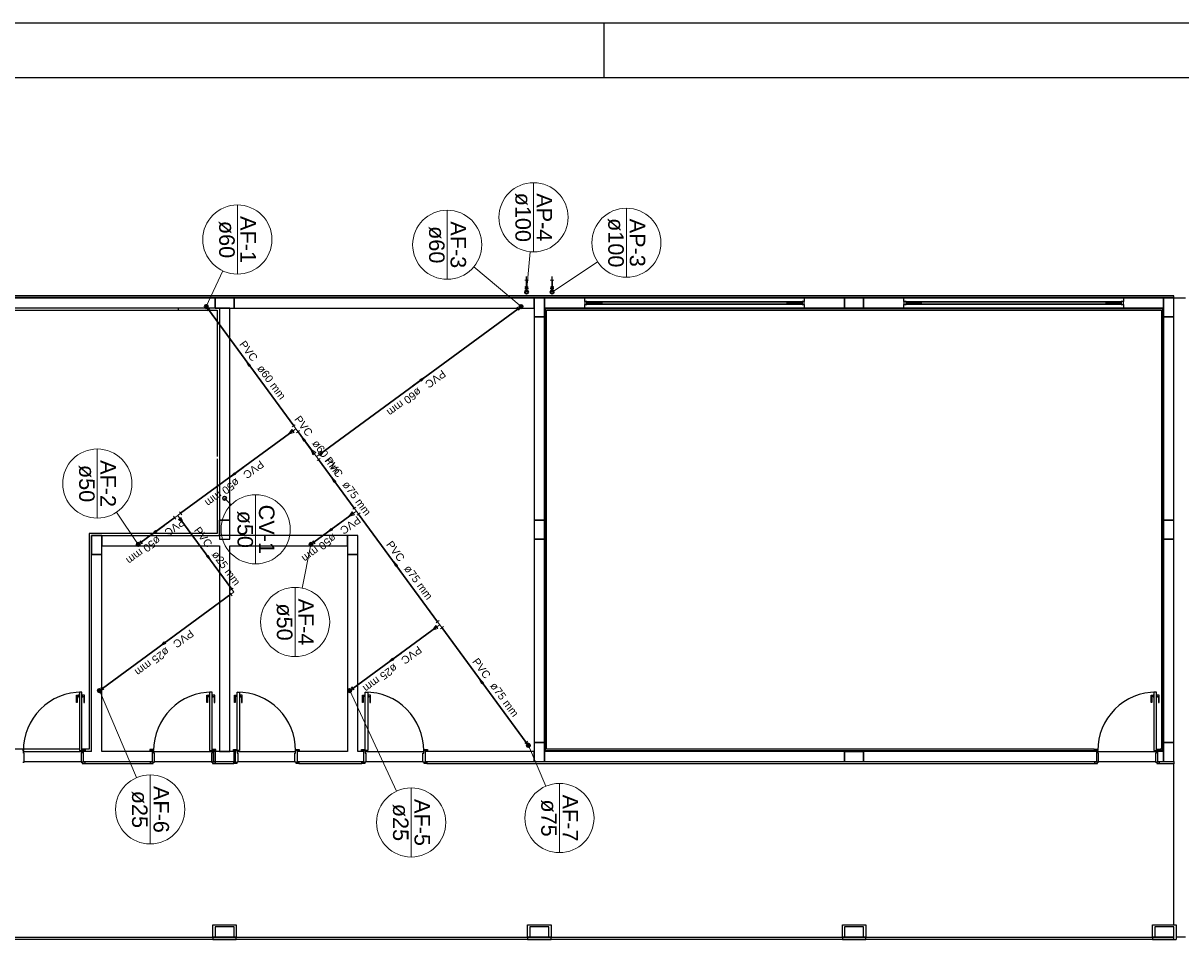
# Model space of a CAD drawing. Header units: millimetres. Extents: x 0 to 354, y 0 to 59.
# Tile 31 of 84: x 114 to 135, y 42 to 59. Entities that reach past the tile are written whole.
import ezdxf

# ---------------------------------------------------------------- set-up
doc = ezdxf.new("R2010")
doc.units = ezdxf.units.MM
for name, color, linetype, lineweight in [('AF-Colunas', 152, 'Continuous', 30), ('AF-Conexões', 152, 'Continuous', 20), ('AF-Indicação coluna', 2, 'Continuous', 20), ('AF-Sentido tubo', 152, 'Continuous', 20), ('AF-Textos coluna', 2, 'Continuous', 20), ('AF-Textos tubo', 1, 'Continuous', 20), ('AF-Tubos', 152, 'Continuous', 30), ('AP-Colunas', 196, 'Continuous', 30), ('AP-Conexões', 196, 'Continuous', 20), ('AP-Indicação coluna', 2, 'Continuous', 20), ('AP-Sentido tubo', 196, 'Continuous', 20), ('AP-Textos coluna', 2, 'Continuous', 20), ('AP-Tubos', 196, 'Continuous', 30), ('CV-Colunas', 32, 'Continuous', 30), ('CV-Indicação coluna', 2, 'Continuous', 20), ('CV-Textos coluna', 2, 'Continuous', 20)]:
    doc.layers.add(name, color=color, linetype=linetype, lineweight=lineweight)
doc.styles.add('Arial', font='arial.ttf')
doc.styles.get("Standard").update_dxf_attribs({"font": 'arial.ttf'})
doc.dimstyles.get("Standard").update_dxf_attribs({"dimtxt": 0.18, "dimasz": 0.18, "dimexe": 0.18, "dimexo": 0.0625, "dimgap": 0.09, "dimtad": 0, "dimtih": 1, "dimtoh": 1, "dimdec": 4, "dimzin": 0, "dimdsep": 46, "dimtxsty": 'Standard', "dimcen": 0.09, "dimadec": 0, "dimazin": 0, "dimtfac": 1, "dimtdec": 4, "dimtofl": 0, "dimtmove": 0, "dimatfit": 3, "dimfxl": 1, "dimtolj": 1, "dimtzin": 0, "dimarcsym": 0})

msp = doc.modelspace()

# ---------------------------------------------------------------- linework, layer by layer
at = {"color": 1}
for p, q in [((124.1, 58.4), (124.1, 59.4)), ((134.477, 54.4322), (95.9035, 54.4322)), ((134.477, 54.4062), (134.477, 54.4322)), ((95.9035, 54.4062), (134.477, 54.4062)), ((95.9035, 54.3922), (134.477, 54.3922)), ((117.01, 54.3922), (111.544, 54.3922)), ((112.337, 54.2122), (116.337, 54.2122)), ((116.337, 54.2122), (116.337, 54.1592)), ((117.277, 54.2062), (116.337, 54.2062)), ((117.357, 54.3922), (117.01, 54.3922)), ((117.01, 54.3922), (117.01, 54.2062)), ((117.01, 54.2062), (117.01, 54.3922)), ((117.01, 54.2062), (117.357, 54.2062)), ((117.09, 54.2062), (117.09, 50.3392)), ((117.277, 50.3392), (117.277, 54.2062)), ((117.357, 54.2062), (117.357, 54.3922)), ((122.824, 54.3922), (117.357, 54.3922)), ((117.357, 54.3922), (117.357, 54.2062)), ((117.357, 54.2062), (122.824, 54.2062)), ((123.01, 54.3922), (122.824, 54.3922)), ((122.824, 54.3922), (122.824, 54.0462)), ((122.824, 54.2062), (122.824, 54.3922)), ((123.01, 54.0462), (123.01, 54.3922)), ((123.01, 54.3922), (123.01, 54.2062)), ((123.01, 54.2062), (123.01, 46.1262)), ((123.744, 54.2062), (123.01, 54.2062)), ((123.744, 54.3262), (123.744, 54.3922)), ((123.784, 54.3262), (123.744, 54.3262)), ((123.744, 54.3262), (123.744, 54.2722)), ((123.744, 54.2062), (123.744, 54.2722)), ((123.744, 54.2722), (123.784, 54.2722)), ((133.557, 54.2062), (123.744, 54.2062)), ((123.784, 54.2722), (123.784, 54.3262)), ((123.784, 54.3262), (127.704, 54.3262)), ((124.037, 54.3062), (123.784, 54.3062)), ((123.784, 54.3062), (123.784, 54.2922)), ((123.784, 54.2922), (124.037, 54.2922)), ((127.704, 54.2722), (123.784, 54.2722)), ((124.064, 54.3192), (124.037, 54.3192)), ((124.037, 54.3192), (124.037, 54.2792)), ((124.037, 54.2922), (124.037, 54.3062)), ((124.037, 54.2792), (124.064, 54.2792)), ((124.064, 54.2792), (124.064, 54.3192)), ((124.064, 54.3192), (127.424, 54.3192)), ((127.424, 54.2792), (124.064, 54.2792)), ((127.45, 54.3192), (127.424, 54.3192)), ((127.424, 54.3192), (127.424, 54.2792)), ((127.424, 54.2792), (127.45, 54.2792)), ((127.45, 54.2792), (127.45, 54.3192)), ((127.704, 54.3062), (127.45, 54.3062)), ((127.45, 54.3062), (127.45, 54.2922)), ((127.45, 54.2922), (127.704, 54.2922)), ((127.744, 54.3262), (127.704, 54.3262)), ((127.704, 54.3262), (127.704, 54.2722)), ((127.704, 54.2922), (127.704, 54.3062)), ((127.704, 54.2722), (127.744, 54.2722)), ((128.477, 54.3922), (127.744, 54.3922)), ((127.744, 54.3922), (127.744, 54.3262)), ((127.744, 54.2722), (127.744, 54.3262)), ((127.744, 54.2722), (127.744, 54.2062)), ((127.744, 54.2062), (128.477, 54.2062)), ((128.824, 54.3922), (128.477, 54.3922)), ((128.477, 54.3922), (128.477, 54.2062)), ((128.477, 54.2062), (128.477, 54.3922)), ((128.477, 54.2062), (128.824, 54.2062)), ((128.824, 54.2062), (128.824, 54.3922)), ((129.557, 54.3922), (128.824, 54.3922)), ((128.824, 54.3922), (128.824, 54.2062)), ((128.824, 54.2062), (129.557, 54.2062)), ((129.557, 54.3262), (129.557, 54.3922)), ((129.597, 54.3262), (129.557, 54.3262)), ((129.557, 54.3262), (129.557, 54.2722)), ((129.557, 54.2062), (129.557, 54.2722)), ((129.557, 54.2722), (129.597, 54.2722)), ((129.597, 54.2722), (129.597, 54.3262)), ((129.597, 54.3262), (133.517, 54.3262)), ((129.85, 54.3062), (129.597, 54.3062)), ((129.597, 54.3062), (129.597, 54.2922)), ((129.597, 54.2922), (129.85, 54.2922)), ((133.517, 54.2722), (129.597, 54.2722)), ((129.877, 54.3192), (129.85, 54.3192)), ((129.85, 54.3192), (129.85, 54.2792)), ((129.85, 54.2922), (129.85, 54.3062)), ((129.85, 54.2792), (129.877, 54.2792)), ((129.877, 54.2792), (129.877, 54.3192)), ((129.877, 54.3192), (133.237, 54.3192)), ((133.237, 54.2792), (129.877, 54.2792)), ((133.264, 54.3192), (133.237, 54.3192)), ((133.237, 54.3192), (133.237, 54.2792)), ((133.237, 54.2792), (133.264, 54.2792)), ((133.264, 54.2792), (133.264, 54.3192)), ((133.517, 54.3062), (133.264, 54.3062)), ((133.264, 54.3062), (133.264, 54.2922)), ((133.264, 54.2922), (133.517, 54.2922)), ((133.557, 54.3262), (133.517, 54.3262)), ((133.517, 54.3262), (133.517, 54.2722)), ((133.517, 54.2922), (133.517, 54.3062)), ((133.517, 54.2722), (133.557, 54.2722)), ((134.29, 54.3922), (133.557, 54.3922)), ((133.557, 54.3922), (133.557, 54.3262)), ((133.557, 54.2722), (133.557, 54.3262)), ((133.557, 54.2722), (133.557, 54.2062)), ((134.29, 54.2062), (133.557, 54.2062)), ((134.477, 54.3922), (134.29, 54.3922)), ((134.29, 54.3922), (134.29, 54.0462)), ((134.29, 54.2062), (134.29, 54.3922)), ((134.29, 46.1262), (134.29, 54.2062)), ((134.477, 54.3922), (134.477, 54.4062)), ((134.477, 54.0462), (134.477, 54.3922)), ((134.477, 54.3922), (134.69, 54.3922)), ((116.337, 54.1592), (112.337, 54.1592)), ((116.337, 54.1662), (117.05, 54.1662)), ((117.05, 54.1662), (117.05, 51.4992)), ((122.824, 54.0462), (123.01, 54.0462)), ((122.824, 54.0462), (122.824, 50.3392)), ((123.01, 54.0462), (122.824, 54.0462)), ((123.01, 50.3392), (123.01, 54.0462)), ((123.024, 54.1922), (123.024, 46.1392)), ((134.277, 54.1922), (123.024, 54.1922)), ((123.05, 46.1662), (123.05, 54.1662)), ((123.05, 54.1662), (134.25, 54.1662)), ((134.25, 54.1662), (134.25, 46.1662)), ((134.277, 46.1392), (134.277, 54.1922)), ((134.29, 54.0462), (134.477, 54.0462)), ((134.29, 54.0462), (134.29, 50.3392)), ((134.477, 54.0462), (134.29, 54.0462)), ((134.477, 50.3392), (134.477, 54.0462)), ((117.05, 51.4592), (117.05, 50.0992)), ((117.277, 50.3392), (117.09, 50.3392)), ((117.09, 50.3392), (117.09, 49.9922)), ((117.09, 50.3392), (117.277, 50.3392)), ((117.09, 50.0592), (117.09, 50.3392)), ((117.277, 49.9922), (117.277, 50.3392)), ((123.01, 50.3392), (122.824, 50.3392)), ((122.824, 50.3392), (122.824, 49.9922)), ((122.824, 50.3392), (123.01, 50.3392)), ((123.01, 49.9922), (123.01, 50.3392)), ((134.477, 50.3392), (134.29, 50.3392)), ((134.29, 50.3392), (134.29, 49.9922)), ((134.29, 50.3392), (134.477, 50.3392)), ((134.477, 49.9922), (134.477, 50.3392)), ((117.05, 50.0992), (114.717, 50.0992)), ((114.717, 50.0992), (114.717, 46.1662)), ((114.944, 50.0592), (114.757, 50.0592)), ((114.757, 50.0592), (114.757, 49.7122)), ((114.757, 50.0592), (117.05, 50.0592)), ((114.757, 46.1662), (114.757, 50.0592)), ((114.944, 49.7122), (114.944, 50.0592)), ((114.944, 50.0592), (114.944, 49.8722)), ((117.05, 50.0592), (117.09, 50.0592)), ((119.424, 50.0592), (117.09, 50.0592)), ((117.09, 49.9922), (117.277, 49.9922)), ((119.61, 50.0592), (119.424, 50.0592)), ((119.424, 50.0592), (119.424, 49.7122)), ((119.424, 49.8722), (119.424, 50.0592)), ((119.61, 49.7122), (119.61, 50.0592)), ((122.824, 49.9922), (123.01, 49.9922)), ((122.824, 49.9922), (122.824, 46.2862)), ((123.01, 49.9922), (122.824, 49.9922)), ((123.01, 46.2862), (123.01, 49.9922)), ((134.29, 49.9922), (134.477, 49.9922)), ((134.29, 49.9922), (134.29, 46.2862)), ((134.477, 49.9922), (134.29, 49.9922)), ((134.477, 46.2862), (134.477, 49.9922)), ((114.944, 49.8722), (117.09, 49.8722)), ((117.09, 49.8722), (117.09, 46.1262)), ((117.277, 46.1262), (117.277, 49.8722)), ((117.277, 49.8722), (119.424, 49.8722)), ((114.757, 49.7122), (114.944, 49.7122)), ((114.944, 49.7122), (114.757, 49.7122)), ((114.944, 46.1262), (114.944, 49.7122)), ((119.424, 49.7122), (119.61, 49.7122)), ((119.424, 49.7122), (119.424, 46.1262)), ((119.61, 49.7122), (119.424, 49.7122)), ((119.61, 46.1262), (119.61, 49.7122)), ((114.488, 47.0182), (114.488, 47.1502)), ((114.488, 47.1502), (114.53, 47.1502)), ((114.53, 47.1232), (114.5, 47.1232)), ((114.5, 47.1232), (114.5, 47.0182)), ((114.537, 47.1652), (114.53, 47.1652)), ((114.53, 47.1652), (114.53, 47.1372)), ((114.53, 47.1372), (114.53, 47.1092)), ((114.53, 47.1092), (114.537, 47.1092)), ((114.584, 47.2062), (114.537, 47.2062)), ((114.537, 47.2062), (114.537, 46.1392)), ((114.584, 46.1392), (114.584, 47.2062)), ((114.584, 47.1652), (114.591, 47.1652)), ((114.591, 47.1092), (114.584, 47.1092)), ((114.591, 47.1652), (114.591, 47.1372)), ((114.633, 47.1502), (114.591, 47.1502)), ((114.591, 47.1372), (114.591, 47.1092)), ((114.591, 47.1232), (114.62, 47.1232)), ((114.62, 47.1232), (114.62, 47.0182)), ((114.633, 47.0182), (114.633, 47.1502)), ((116.861, 47.0182), (116.861, 47.1502)), ((116.861, 47.1502), (116.904, 47.1502)), ((116.904, 47.1232), (116.874, 47.1232)), ((116.874, 47.1232), (116.874, 47.0182)), ((116.91, 47.1652), (116.904, 47.1652)), ((116.904, 47.1652), (116.904, 47.1372)), ((116.904, 47.1372), (116.904, 47.1092)), ((116.904, 47.1092), (116.91, 47.1092)), ((116.957, 47.2062), (116.91, 47.2062)), ((116.91, 47.2062), (116.91, 46.1392)), ((116.957, 46.1392), (116.957, 47.2062)), ((116.957, 47.1652), (116.964, 47.1652)), ((116.964, 47.1092), (116.957, 47.1092)), ((116.964, 47.1652), (116.964, 47.1372)), ((117.006, 47.1502), (116.964, 47.1502)), ((116.964, 47.1372), (116.964, 47.1092)), ((116.964, 47.1232), (116.994, 47.1232)), ((116.994, 47.1232), (116.994, 47.0182)), ((117.006, 47.0182), (117.006, 47.1502)), ((117.361, 47.0182), (117.361, 47.1502)), ((117.361, 47.1502), (117.404, 47.1502)), ((117.404, 47.1232), (117.374, 47.1232)), ((117.374, 47.1232), (117.374, 47.0182)), ((117.41, 47.1652), (117.404, 47.1652)), ((117.404, 47.1652), (117.404, 47.1372)), ((117.404, 47.1372), (117.404, 47.1092)), ((117.404, 47.1092), (117.41, 47.1092)), ((117.41, 47.2062), (117.457, 47.2062)), ((117.41, 46.1392), (117.41, 47.2062)), ((117.457, 47.2062), (117.457, 46.1392)), ((117.457, 47.1652), (117.464, 47.1652)), ((117.464, 47.1092), (117.457, 47.1092)), ((117.464, 47.1652), (117.464, 47.1372)), ((117.506, 47.1502), (117.464, 47.1502)), ((117.464, 47.1372), (117.464, 47.1092)), ((117.464, 47.1232), (117.494, 47.1232)), ((117.494, 47.1232), (117.494, 47.0182)), ((117.506, 47.0182), (117.506, 47.1502)), ((119.695, 47.0182), (119.695, 47.1502)), ((119.695, 47.1502), (119.737, 47.1502)), ((119.737, 47.1232), (119.707, 47.1232)), ((119.707, 47.1232), (119.707, 47.0182)), ((119.744, 47.1652), (119.737, 47.1652)), ((119.737, 47.1652), (119.737, 47.1372)), ((119.737, 47.1372), (119.737, 47.1092)), ((119.737, 47.1092), (119.744, 47.1092)), ((119.744, 47.2062), (119.79, 47.2062)), ((119.744, 46.1392), (119.744, 47.2062)), ((119.79, 47.2062), (119.79, 46.1392)), ((119.79, 47.1652), (119.797, 47.1652)), ((119.797, 47.1092), (119.79, 47.1092)), ((119.797, 47.1652), (119.797, 47.1372)), ((119.84, 47.1502), (119.797, 47.1502)), ((119.797, 47.1372), (119.797, 47.1092)), ((119.797, 47.1232), (119.827, 47.1232)), ((119.827, 47.1232), (119.827, 47.0182)), ((119.84, 47.0182), (119.84, 47.1502)), ((134.061, 47.0182), (134.061, 47.1502)), ((134.061, 47.1502), (134.104, 47.1502)), ((134.104, 47.1232), (134.074, 47.1232)), ((134.074, 47.1232), (134.074, 47.0182)), ((134.11, 47.1652), (134.104, 47.1652)), ((134.104, 47.1652), (134.104, 47.1372)), ((134.104, 47.1372), (134.104, 47.1092)), ((134.104, 47.1092), (134.11, 47.1092)), ((134.157, 47.2062), (134.11, 47.2062)), ((134.11, 47.2062), (134.11, 46.1392)), ((134.157, 46.1392), (134.157, 47.2062)), ((134.157, 47.1652), (134.164, 47.1652)), ((134.164, 47.1092), (134.157, 47.1092)), ((134.164, 47.1652), (134.164, 47.1372)), ((134.206, 47.1502), (134.164, 47.1502)), ((134.164, 47.1372), (134.164, 47.1092)), ((134.164, 47.1232), (134.194, 47.1232)), ((134.194, 47.1232), (134.194, 47.0182)), ((134.206, 47.0182), (134.206, 47.1502)), ((114.5, 47.0182), (114.488, 47.0182)), ((114.62, 47.0182), (114.633, 47.0182)), ((116.874, 47.0182), (116.861, 47.0182)), ((116.994, 47.0182), (117.006, 47.0182)), ((117.374, 47.0182), (117.361, 47.0182)), ((117.494, 47.0182), (117.506, 47.0182)), ((119.707, 47.0182), (119.695, 47.0182)), ((119.827, 47.0182), (119.84, 47.0182)), ((134.074, 47.0182), (134.061, 47.0182)), ((134.194, 47.0182), (134.206, 47.0182)), ((123.01, 46.2862), (122.824, 46.2862)), ((122.824, 46.2862), (122.824, 45.9392)), ((122.824, 46.2862), (123.01, 46.2862)), ((123.01, 45.9392), (123.01, 46.2862)), ((134.477, 46.2862), (134.29, 46.2862)), ((134.29, 46.2862), (134.29, 45.9392)), ((134.29, 46.2862), (134.477, 46.2862)), ((134.477, 45.9392), (134.477, 46.2862)), ((114.537, 46.1662), (111.584, 46.1662)), ((113.517, 46.1392), (113.504, 46.1392)), ((113.517, 46.0922), (113.517, 46.1392)), ((113.517, 46.1262), (114.584, 46.1262)), ((113.53, 46.0922), (113.517, 46.0922)), ((113.53, 45.9262), (113.53, 46.0922)), ((114.537, 46.1392), (114.584, 46.1392)), ((114.584, 46.0922), (114.57, 46.0922)), ((114.57, 46.0922), (114.57, 45.9262)), ((114.717, 46.1662), (114.584, 46.1662)), ((114.597, 46.1392), (114.584, 46.1392)), ((114.584, 46.1392), (114.584, 46.0922)), ((114.597, 46.1592), (114.597, 46.1392)), ((114.65, 46.1592), (114.597, 46.1592)), ((114.597, 46.1392), (114.65, 46.1392)), ((114.61, 45.9262), (114.61, 46.1392)), ((114.757, 46.1262), (114.61, 46.1262)), ((114.65, 46.1392), (114.65, 46.1592)), ((114.757, 46.1262), (114.757, 46.1662)), ((115.864, 46.1262), (114.944, 46.1262)), ((115.877, 46.1592), (115.824, 46.1592)), ((115.824, 46.1592), (115.824, 46.1392)), ((115.824, 46.1392), (115.877, 46.1392)), ((115.864, 46.1392), (115.864, 45.9262)), ((115.877, 46.1392), (115.877, 46.1592)), ((115.89, 46.1392), (115.877, 46.1392)), ((115.89, 46.0922), (115.89, 46.1392)), ((115.89, 46.1262), (116.957, 46.1262)), ((115.904, 46.0922), (115.89, 46.0922)), ((115.904, 45.9262), (115.904, 46.0922)), ((116.91, 46.1392), (116.957, 46.1392)), ((116.957, 46.0922), (116.944, 46.0922)), ((116.944, 46.0922), (116.944, 45.9262)), ((116.97, 46.1392), (116.957, 46.1392)), ((116.957, 46.1392), (116.957, 46.0922)), ((116.97, 46.1592), (116.97, 46.1392)), ((117.024, 46.1592), (116.97, 46.1592)), ((116.97, 46.1392), (117.024, 46.1392)), ((116.984, 45.9262), (116.984, 46.1392)), ((117.01, 46.1262), (116.984, 46.1262)), ((117.357, 46.1262), (117.01, 46.1262)), ((117.01, 46.1262), (117.01, 45.9392)), ((117.01, 45.9392), (117.01, 46.1262)), ((117.024, 46.1392), (117.024, 46.1592)), ((117.09, 46.1262), (117.277, 46.1262)), ((117.344, 46.1592), (117.397, 46.1592)), ((117.344, 46.1392), (117.344, 46.1592)), ((117.397, 46.1392), (117.344, 46.1392)), ((117.357, 45.9392), (117.357, 46.1262)), ((117.384, 46.1262), (117.357, 46.1262)), ((117.357, 46.1262), (117.357, 45.9392)), ((117.384, 45.9262), (117.384, 46.1392)), ((117.397, 46.1592), (117.397, 46.1392)), ((117.397, 46.1392), (117.41, 46.1392)), ((117.457, 46.1392), (117.41, 46.1392)), ((117.41, 46.1392), (117.41, 46.0922)), ((117.41, 46.1262), (118.477, 46.1262)), ((117.41, 46.0922), (117.424, 46.0922)), ((117.424, 46.0922), (117.424, 45.9262)), ((118.464, 46.0922), (118.477, 46.0922)), ((118.464, 45.9262), (118.464, 46.0922)), ((118.477, 46.1392), (118.49, 46.1392)), ((118.477, 46.0922), (118.477, 46.1392)), ((118.49, 46.1392), (118.49, 46.1592)), ((118.49, 46.1592), (118.544, 46.1592)), ((118.544, 46.1392), (118.49, 46.1392)), ((118.504, 46.1392), (118.504, 45.9262)), ((119.424, 46.1262), (118.504, 46.1262)), ((118.544, 46.1592), (118.544, 46.1392)), ((119.717, 46.1262), (119.61, 46.1262)), ((119.677, 46.1592), (119.73, 46.1592)), ((119.677, 46.1392), (119.677, 46.1592)), ((119.73, 46.1392), (119.677, 46.1392)), ((119.717, 45.9262), (119.717, 46.1392)), ((119.73, 46.1592), (119.73, 46.1392)), ((119.73, 46.1392), (119.744, 46.1392)), ((119.79, 46.1392), (119.744, 46.1392)), ((119.744, 46.1392), (119.744, 46.0922)), ((119.744, 46.1262), (120.81, 46.1262)), ((119.744, 46.0922), (119.757, 46.0922)), ((119.757, 46.0922), (119.757, 45.9262)), ((120.797, 46.0922), (120.81, 46.0922)), ((120.797, 45.9262), (120.797, 46.0922)), ((120.81, 46.1392), (120.824, 46.1392)), ((120.81, 46.0922), (120.81, 46.1392)), ((120.824, 46.1392), (120.824, 46.1592)), ((120.824, 46.1592), (120.877, 46.1592)), ((120.877, 46.1392), (120.824, 46.1392)), ((120.837, 46.1392), (120.837, 45.9262)), ((122.824, 46.1262), (120.837, 46.1262)), ((120.877, 46.1592), (120.877, 46.1392)), ((122.824, 45.9392), (122.824, 46.1262)), ((123.01, 46.1262), (123.01, 45.9392)), ((128.477, 46.1262), (123.01, 46.1262)), ((123.024, 46.1392), (133.024, 46.1392)), ((133.024, 46.1662), (123.05, 46.1662)), ((128.824, 46.1262), (128.477, 46.1262)), ((128.477, 46.1262), (128.477, 45.9392)), ((128.477, 45.9392), (128.477, 46.1262)), ((128.477, 46.1262), (128.824, 46.1262)), ((128.824, 45.9392), (128.824, 46.1262)), ((133.064, 46.1262), (128.824, 46.1262)), ((128.824, 46.1262), (128.824, 45.9392)), ((133.024, 46.1592), (133.024, 46.1662)), ((133.077, 46.1592), (133.024, 46.1592)), ((133.024, 46.1592), (133.024, 46.1392)), ((133.024, 46.1262), (133.024, 46.1392)), ((133.024, 46.1392), (133.077, 46.1392)), ((133.064, 46.1392), (133.064, 45.9262)), ((133.077, 46.1392), (133.077, 46.1592)), ((133.09, 46.1392), (133.077, 46.1392)), ((133.09, 46.0922), (133.09, 46.1392)), ((133.09, 46.1262), (134.157, 46.1262)), ((133.104, 46.0922), (133.09, 46.0922)), ((133.104, 45.9262), (133.104, 46.0922)), ((134.11, 46.1392), (134.157, 46.1392)), ((134.157, 46.0922), (134.144, 46.0922)), ((134.144, 46.0922), (134.144, 45.9262)), ((134.17, 46.1392), (134.157, 46.1392)), ((134.157, 46.1392), (134.157, 46.0922)), ((134.17, 46.1592), (134.17, 46.1392)), ((134.224, 46.1592), (134.17, 46.1592)), ((134.17, 46.1392), (134.224, 46.1392)), ((134.184, 45.9262), (134.184, 46.1392)), ((134.29, 46.1262), (134.184, 46.1262)), ((134.25, 46.1662), (134.224, 46.1662)), ((134.224, 46.1662), (134.224, 46.1592)), ((134.224, 46.1392), (134.224, 46.1592)), ((134.224, 46.1392), (134.224, 46.1262)), ((134.277, 46.1392), (134.224, 46.1392)), ((134.29, 45.9392), (134.29, 46.1262)), ((113.51, 45.9262), (113.53, 45.9262)), ((113.53, 45.9392), (114.57, 45.9392)), ((114.57, 45.9262), (114.59, 45.9262)), ((114.644, 45.9262), (114.59, 45.9262)), ((114.59, 45.9262), (114.59, 45.9062)), ((114.59, 45.9062), (114.644, 45.9062)), ((114.61, 45.9392), (115.864, 45.9392)), ((114.644, 45.9392), (114.644, 45.9262)), ((114.644, 45.9062), (114.644, 45.9262)), ((114.644, 45.9062), (114.644, 45.8992)), ((115.83, 45.8992), (114.644, 45.8992)), ((115.83, 45.9392), (115.83, 45.9262)), ((115.884, 45.9262), (115.83, 45.9262)), ((115.83, 45.9262), (115.83, 45.9062)), ((115.83, 45.9062), (115.83, 45.8992)), ((115.83, 45.9062), (115.884, 45.9062)), ((115.884, 45.9062), (115.884, 45.9262)), ((115.884, 45.9262), (115.904, 45.9262)), ((115.904, 45.9392), (116.944, 45.9392)), ((116.944, 45.9262), (116.964, 45.9262)), ((117.017, 45.9262), (116.964, 45.9262)), ((116.964, 45.9262), (116.964, 45.9062)), ((116.964, 45.9062), (117.017, 45.9062)), ((116.984, 45.9392), (117.01, 45.9392)), ((117.01, 45.9392), (117.357, 45.9392)), ((117.017, 45.9392), (117.017, 45.9262)), ((117.017, 45.9062), (117.017, 45.9262)), ((117.017, 45.9062), (117.017, 45.8992)), ((117.35, 45.8992), (117.017, 45.8992)), ((117.35, 45.9392), (117.35, 45.9262)), ((117.35, 45.9262), (117.404, 45.9262)), ((117.35, 45.9062), (117.35, 45.9262)), ((117.35, 45.9062), (117.35, 45.8992)), ((117.404, 45.9062), (117.35, 45.9062)), ((117.357, 45.9392), (117.384, 45.9392)), ((117.404, 45.9262), (117.404, 45.9062)), ((117.424, 45.9262), (117.404, 45.9262)), ((117.424, 45.9392), (118.464, 45.9392)), ((118.484, 45.9262), (118.464, 45.9262)), ((118.484, 45.9262), (118.537, 45.9262)), ((118.484, 45.9062), (118.484, 45.9262)), ((118.537, 45.9062), (118.484, 45.9062)), ((118.504, 45.9392), (119.717, 45.9392)), ((118.537, 45.9392), (118.537, 45.9262)), ((118.537, 45.9262), (118.537, 45.9062)), ((118.537, 45.9062), (118.537, 45.8992)), ((119.684, 45.8992), (118.537, 45.8992)), ((119.684, 45.9392), (119.684, 45.9262)), ((119.684, 45.9262), (119.737, 45.9262)), ((119.684, 45.9062), (119.684, 45.9262)), ((119.684, 45.9062), (119.684, 45.8992)), ((119.737, 45.9062), (119.684, 45.9062)), ((119.737, 45.9262), (119.737, 45.9062)), ((119.757, 45.9262), (119.737, 45.9262)), ((119.757, 45.9392), (120.797, 45.9392)), ((120.817, 45.9262), (120.797, 45.9262)), ((120.817, 45.9262), (120.87, 45.9262)), ((120.817, 45.9062), (120.817, 45.9262)), ((120.87, 45.9062), (120.817, 45.9062)), ((120.837, 45.9392), (122.824, 45.9392)), ((120.87, 45.9392), (120.87, 45.9262)), ((120.87, 45.9262), (120.87, 45.9062)), ((120.87, 45.9062), (120.87, 45.8992)), ((133.03, 45.8992), (120.87, 45.8992)), ((122.824, 45.9392), (123.01, 45.9392)), ((123.01, 45.9392), (128.477, 45.9392)), ((128.477, 45.9392), (128.824, 45.9392)), ((128.824, 45.9392), (133.064, 45.9392)), ((133.03, 45.9392), (133.03, 45.9262)), ((133.084, 45.9262), (133.03, 45.9262)), ((133.03, 45.9262), (133.03, 45.9062)), ((133.03, 45.9062), (133.03, 45.8992)), ((133.03, 45.9062), (133.084, 45.9062)), ((133.084, 45.9062), (133.084, 45.9262)), ((133.084, 45.9262), (133.104, 45.9262)), ((133.104, 45.9392), (134.144, 45.9392)), ((134.144, 45.9262), (134.164, 45.9262)), ((134.217, 45.9262), (134.164, 45.9262)), ((134.164, 45.9262), (134.164, 45.9062)), ((134.164, 45.9062), (134.217, 45.9062)), ((134.184, 45.9392), (134.29, 45.9392)), ((134.217, 45.9392), (134.217, 45.9262)), ((134.217, 45.9062), (134.217, 45.9262)), ((134.217, 45.9062), (134.217, 45.8992)), ((134.477, 45.8992), (134.217, 45.8992)), ((134.29, 45.9392), (134.477, 45.9392)), ((134.477, 45.9392), (134.477, 45.8992)), ((134.477, 42.9662), (134.477, 45.8992)), ((116.97, 42.9662), (117.397, 42.9662)), ((116.97, 42.7392), (116.97, 42.9662)), ((117.357, 42.9262), (117.01, 42.9262)), ((117.01, 42.9262), (117.01, 42.7392)), ((117.357, 42.7392), (117.357, 42.9262)), ((117.397, 42.9662), (117.397, 42.7392)), ((122.704, 42.9662), (123.13, 42.9662)), ((122.704, 42.7392), (122.704, 42.9662)), ((123.09, 42.9262), (122.744, 42.9262)), ((122.744, 42.9262), (122.744, 42.7392)), ((123.09, 42.7392), (123.09, 42.9262)), ((123.13, 42.9662), (123.13, 42.7392)), ((128.437, 42.9662), (128.864, 42.9662)), ((128.437, 42.7392), (128.437, 42.9662)), ((128.824, 42.9262), (128.477, 42.9262)), ((128.477, 42.9262), (128.477, 42.7392)), ((128.824, 42.7392), (128.824, 42.9262)), ((128.864, 42.9662), (128.864, 42.7392)), ((134.09, 42.9662), (134.517, 42.9662)), ((134.09, 42.7392), (134.09, 42.9662)), ((134.477, 42.9262), (134.13, 42.9262)), ((134.13, 42.9262), (134.13, 42.7392)), ((134.477, 42.7392), (134.477, 42.9262)), ((134.517, 42.9662), (134.517, 42.6992)), ((111.664, 42.7392), (116.97, 42.7392)), ((116.97, 42.6992), (111.664, 42.6992)), ((117.397, 42.7392), (116.97, 42.7392)), ((116.97, 42.7392), (116.97, 42.7262)), ((116.97, 42.7262), (116.97, 42.6992)), ((117.397, 42.7262), (116.97, 42.7262)), ((116.97, 42.6992), (117.397, 42.6992)), ((117.01, 42.7392), (117.357, 42.7392)), ((117.397, 42.7392), (122.704, 42.7392)), ((117.397, 42.7262), (117.397, 42.7392)), ((117.397, 42.6992), (117.397, 42.7262)), ((122.704, 42.6992), (117.397, 42.6992)), ((123.13, 42.7392), (122.704, 42.7392)), ((122.704, 42.7392), (122.704, 42.7262)), ((122.704, 42.7262), (122.704, 42.6992)), ((123.13, 42.7262), (122.704, 42.7262)), ((122.704, 42.6992), (123.13, 42.6992)), ((122.744, 42.7392), (123.09, 42.7392)), ((123.13, 42.7392), (128.437, 42.7392)), ((123.13, 42.7262), (123.13, 42.7392)), ((123.13, 42.6992), (123.13, 42.7262)), ((128.437, 42.6992), (123.13, 42.6992)), ((128.864, 42.7392), (128.437, 42.7392)), ((128.437, 42.7392), (128.437, 42.7262)), ((128.437, 42.7262), (128.437, 42.6992)), ((128.864, 42.7262), (128.437, 42.7262)), ((128.437, 42.6992), (128.864, 42.6992)), ((128.477, 42.7392), (128.824, 42.7392)), ((128.864, 42.7392), (134.09, 42.7392)), ((128.864, 42.7262), (128.864, 42.7392)), ((128.864, 42.6992), (128.864, 42.7262)), ((134.09, 42.6992), (128.864, 42.6992)), ((134.477, 42.7392), (134.09, 42.7392)), ((134.09, 42.7392), (134.09, 42.7262)), ((134.09, 42.7262), (134.09, 42.6992)), ((134.477, 42.7262), (134.09, 42.7262)), ((134.09, 42.6992), (134.477, 42.6992)), ((134.13, 42.7392), (134.477, 42.7392)), ((134.477, 42.7262), (134.477, 42.7392)), ((134.477, 42.6992), (134.477, 42.7262)), ((134.477, 42.6992), (134.517, 42.6992)), ((134.69, 42.7392), (134.517, 42.7392))]:
    msp.add_line(p, q, dxfattribs=at)
at = {"color": 2}
msp.add_lwpolyline([(90, 59.4), (90, 0), (174.1, 0), (174.1, 59.4)], close=True, dxfattribs=at)
at = {"color": 6}
msp.add_lwpolyline([(92.5, 58.4), (92.5, 1), (173.1, 1), (173.1, 58.4)], close=True, dxfattribs=at)
at = {"color": 1}
for centre, start, end in [((114.584, 46.1402), 90.032, 180.032), ((116.957, 46.1402), 90.032, 180.032), ((117.41, 46.1402), 359.9678, 89.968), ((119.744, 46.1402), 359.9678, 89.968), ((134.157, 46.1402), 90.032, 180.032)]:
    msp.add_arc(centre, 1.0667, start, end, dxfattribs=at)
at = {"layer": 'AF-Colunas', "linetype": 'Continuous'}
for p, q in [((116.85, 54.2329), (116.8894, 54.1791)), ((122.5499, 54.1666), (122.5104, 54.2203)), ((122.5839, 54.2329), (122.5302, 54.1934)), ((116.9163, 54.1988), (116.8625, 54.1594)), ((115.6103, 49.8988), (115.6641, 49.9383)), ((115.6444, 49.9651), (115.6838, 49.9114)), ((118.7566, 49.8989), (118.8103, 49.9383)), ((118.7906, 49.9652), (118.83, 49.9114)), ((114.903, 47.2329), (114.9567, 47.2723)), ((114.937, 47.2992), (114.9764, 47.2454)), ((119.464, 47.2329), (119.5177, 47.2723)), ((119.498, 47.2992), (119.5374, 47.2454)), ((122.651, 46.2669), (122.7048, 46.3063)), ((122.7173, 46.2329), (122.6779, 46.2866))]:
    msp.add_line(p, q, dxfattribs=at)
at = {"layer": 'AF-Colunas', "linetype": 'Continuous', "const_width": 0.0333}
for points in [[(116.85, 54.2163, 1), (116.85, 54.2496, 1)], [(122.5839, 54.2163, 1), (122.5839, 54.2496, 1)], [(115.6103, 49.8822, 1), (115.6103, 49.9155, 1)], [(118.7566, 49.8823, 1), (118.7566, 49.9156, 1)], [(114.903, 47.2163, 1), (114.903, 47.2496, 1)], [(119.464, 47.2163, 1), (119.464, 47.2496, 1)], [(122.7173, 46.2163, 1), (122.7173, 46.2496, 1)]]:
    msp.add_lwpolyline(points, format="xyb", close=True, dxfattribs=at)
at = {"layer": 'AF-Colunas', "linetype": 'Continuous'}
for centre in [(116.85, 54.2329), (122.5839, 54.2329), (115.6103, 49.8988), (118.7566, 49.8989), (114.903, 47.2329), (119.464, 47.2329), (122.7173, 46.2329), (122.7173, 46.2329)]:
    msp.add_circle(centre, 0.0333, dxfattribs=at)
at = {"layer": 'AF-Conexões', "linetype": 'Continuous'}
for p, q in [((118.4098, 51.9934), (118.3489, 51.9073)), ((118.4492, 51.9396), (118.3489, 51.9073)), ((118.4492, 51.9396), (118.4098, 51.9934)), ((118.417, 52.04), (118.4707, 52.0794)), ((118.4833, 52.0059), (118.4295, 51.9665)), ((118.4833, 52.0059), (118.4438, 52.0597)), ((118.4833, 52.0059), (118.5227, 51.9522)), ((118.5496, 51.9719), (118.4958, 51.9324)), ((118.7892, 51.5324), (118.7569, 51.6328)), ((118.8429, 51.5719), (118.7569, 51.6328)), ((118.7892, 51.5324), (118.8429, 51.5719)), ((118.8555, 51.4984), (118.8161, 51.5522)), ((118.8555, 51.4984), (118.9092, 51.5378)), ((118.8555, 51.4984), (118.8949, 51.4446)), ((118.9218, 51.4643), (118.868, 51.4249)), ((118.8895, 51.5647), (118.9899, 51.597)), ((118.8895, 51.5647), (118.929, 51.5109)), ((118.929, 51.5109), (118.9899, 51.597)), ((116.2945, 50.3593), (116.2551, 50.4131)), ((116.3285, 50.4256), (116.2748, 50.3862)), ((116.3285, 50.4256), (116.3823, 50.465)), ((116.3285, 50.4256), (116.368, 50.3719)), ((116.3626, 50.4919), (116.402, 50.4382)), ((119.5102, 50.4929), (119.4493, 50.4069)), ((119.5497, 50.4392), (119.4493, 50.4069)), ((119.5497, 50.4392), (119.5102, 50.4929)), ((119.5174, 50.5395), (119.5711, 50.579)), ((119.5837, 50.5055), (119.5299, 50.4661)), ((119.5837, 50.5055), (119.5443, 50.5593)), ((119.5837, 50.5055), (119.6231, 50.4517)), ((119.65, 50.4714), (119.5962, 50.432)), ((116.3949, 50.3916), (116.3411, 50.3521)), ((116.3411, 50.3521), (116.4271, 50.2912)), ((116.3949, 50.3916), (116.4271, 50.2912)), ((117.3185, 48.9631), (117.2791, 49.0169)), ((117.2862, 49.0635), (117.34, 49.1029)), ((117.3525, 49.0294), (117.2988, 48.99)), ((117.3525, 49.0294), (117.3131, 49.0832)), ((121.0362, 48.4687), (121.09, 48.5081)), ((121.029, 48.4221), (120.9681, 48.336)), ((121.0685, 48.3683), (120.9681, 48.336)), ((121.0685, 48.3683), (121.029, 48.4221)), ((121.1025, 48.4346), (121.0488, 48.3952)), ((121.1025, 48.4346), (121.0631, 48.4884)), ((121.1025, 48.4346), (121.1419, 48.3808)), ((121.1688, 48.4006), (121.1151, 48.3611))]:
    msp.add_line(p, q, dxfattribs=at)
at = {"layer": 'AF-Indicação coluna'}
for p, q in [((117.4157, 56.0857), (117.4157, 54.8257)), ((121.2391, 55.9906), (121.2391, 54.7306)), ((116.85, 54.2329), (117.1511, 54.8839)), ((122.5839, 54.2329), (121.7218, 54.9558)), ((114.8644, 51.6373), (114.8644, 50.3773)), ((115.6103, 49.8988), (115.2161, 50.4846)), ((118.7566, 49.8989), (118.5936, 49.1012)), ((118.4675, 49.1139), (118.4675, 47.8539)), ((114.903, 47.2329), (115.5803, 45.6472)), ((119.464, 47.2329), (120.3164, 45.4008)), ((122.7173, 46.2329), (123.0352, 45.4897)), ((115.8278, 45.6979), (115.8278, 44.4379)), ((120.5822, 45.4596), (120.5822, 44.1996)), ((123.283, 45.5405), (123.283, 44.2805))]:
    msp.add_line(p, q, dxfattribs=at)
for centre in [(117.4157, 55.4557), (121.2391, 55.3606), (114.8644, 51.0073), (118.4675, 48.4839), (115.8278, 45.0679), (120.5822, 44.8296), (123.283, 44.9105)]:
    msp.add_circle(centre, 0.63, dxfattribs=at)
at = {"layer": 'AF-Tubos'}
for p, q in [((118.4438, 52.0597), (116.8894, 54.1791)), ((118.9092, 51.5378), (122.5302, 54.1934)), ((118.4295, 51.9665), (116.3823, 50.465)), ((118.8161, 51.5522), (118.5227, 51.9522)), ((119.5443, 50.5593), (118.8949, 51.4446)), ((119.5299, 50.4661), (118.8103, 49.9383)), ((121.0631, 48.4884), (119.6231, 50.4517)), ((116.2748, 50.3862), (115.6641, 49.9383)), ((116.368, 50.3719), (117.3131, 49.0832)), ((117.2988, 48.99), (114.9567, 47.2723)), ((121.0488, 48.3952), (119.5177, 47.2723)), ((122.6779, 46.2866), (121.1419, 48.3808))]:
    msp.add_line(p, q, dxfattribs=at)
at = {"layer": 'AP-Colunas', "linetype": 'Continuous'}
for p, q in [((122.7173, 54.5655), (122.6506, 54.5655)), ((122.684, 54.4989), (122.684, 54.5655)), ((123.1833, 54.5655), (123.1166, 54.5655)), ((123.15, 54.4989), (123.15, 54.5655))]:
    msp.add_line(p, q, dxfattribs=at)
for centre in [(122.684, 54.4989), (123.15, 54.4989)]:
    msp.add_circle(centre, 0.0333, dxfattribs=at)
at = {"layer": 'AP-Conexões', "linetype": 'Continuous'}
for p, q in [((122.7173, 54.7122), (122.6506, 54.7122)), ((122.684, 54.7789), (122.684, 54.7122)), ((123.1833, 54.7122), (123.1166, 54.7122)), ((123.15, 54.7789), (123.15, 54.7122))]:
    msp.add_line(p, q, dxfattribs=at)
at = {"layer": 'AP-Indicação coluna'}
for p, q in [((122.8113, 56.4905), (122.8113, 55.2305)), ((124.5032, 56.0271), (124.5032, 54.7671)), ((122.684, 54.4989), (122.7527, 55.2332)), ((123.15, 54.4989), (123.9783, 55.0487))]:
    msp.add_line(p, q, dxfattribs=at)
for centre in [(122.8113, 55.8605), (124.5032, 55.3971)]:
    msp.add_circle(centre, 0.63, dxfattribs=at)
at = {"layer": 'AP-Tubos'}
for p, q in [((122.684, 54.7122), (122.684, 54.5655)), ((123.15, 54.7122), (123.15, 54.5655))]:
    msp.add_line(p, q, dxfattribs=at)
at = {"layer": 'CV-Colunas', "linetype": 'Continuous'}
msp.add_circle((117.1835, 50.7392), 0.0333, dxfattribs=at)
at = {"layer": 'CV-Indicação coluna'}
for p, q in [((117.1835, 50.7392), (117.3037, 50.619)), ((117.7492, 50.8035), (117.7492, 49.5435))]:
    msp.add_line(p, q, dxfattribs=at)
msp.add_circle((117.7492, 50.1735), 0.63, dxfattribs=at)

# ---------------------------------------------------------------- texts
at = {"layer": 'AF-Textos coluna', "char_height": 0.2824, "attachment_point": 8, "rotation": 270, "line_spacing_factor": 0.798, "style": 'Arial'}
for s, insert, width in [('ø60', (117.0772, 55.4557), 1.01664), ('AF-1', (117.4722, 55.4557), 1.35552), ('AF-3', (121.2956, 55.3606), 1.35552), ('ø60', (120.9006, 55.3606), 1.01664), ('ø50', (114.5256, 51.0073), 1.01664), ('AF-2', (114.9206, 51.0073), 1.35552), ('ø50', (118.1284, 48.4839), 1.01664), ('AF-4', (118.5244, 48.4839), 1.35552), ('ø25', (115.4893, 45.0679), 1.01664), ('AF-6', (115.8843, 45.0679), 1.35552), ('ø25', (120.2437, 44.8296), 1.01664), ('AF-5', (120.6387, 44.8296), 1.35552), ('ø75', (122.9442, 44.9105), 1.01664), ('AF-7', (123.3392, 44.9105), 1.35552)]:
    msp.add_mtext(s, dxfattribs=dict(at, insert=insert, width=width))
at = {"layer": 'AF-Textos tubo', "char_height": 0.1412, "line_spacing_factor": 0.798, "style": 'Arial'}
for s, insert, width, attachment_point, rotation in [('PVC', (117.6815, 53.2178), 0.50832, 9, 306.25677), ('ø60 mm', (117.7655, 53.1038), 1.01664, 7, 306.25677), ('PVC', (120.8185, 52.8507), 0.50832, 9, 216.25656), ('ø60 mm', (120.7045, 52.7667), 1.01664, 7, 216.25656), ('PVC', (118.6845, 51.8508), 0.50832, 9, 306.25677), ('ø60 mm', (118.7685, 51.7368), 1.01664, 7, 306.25677), ('PVC', (119.2345, 51.1008), 0.50832, 9, 306.25677), ('PVC', (117.5045, 51.2007), 0.50832, 9, 216.25656), ('ø50 mm', (117.3905, 51.1167), 1.01664, 7, 216.25656), ('ø75 mm', (119.3185, 50.9868), 1.01664, 7, 306.25677), ('PVC', (116.0685, 50.1467), 0.50832, 9, 216.25656), ('PVC', (116.8555, 49.8258), 0.50832, 9, 306.25677), ('PVC', (119.2685, 50.1867), 0.50832, 9, 216.25656), ('ø50 mm', (115.9545, 50.0637), 1.01664, 7, 216.25656), ('ø50 mm', (119.1545, 50.1037), 1.01664, 7, 216.25656), ('ø25 mm', (116.9395, 49.7128), 1.01664, 7, 306.25677), ('PVC', (120.3585, 49.5688), 0.50832, 9, 306.25677), ('ø75 mm', (120.4415, 49.4548), 1.01664, 7, 306.25677), ('PVC', (116.2265, 48.1157), 0.50832, 9, 216.25656), ('ø25 mm', (116.1125, 48.0327), 1.01664, 7, 216.25656), ('PVC', (120.3815, 47.8187), 0.50832, 9, 216.25656), ('ø25 mm', (120.2685, 47.7347), 1.01664, 7, 216.25656), ('PVC', (121.9255, 47.4328), 0.50832, 9, 306.25677), ('ø75 mm', (122.0085, 47.3188), 1.01664, 7, 306.25677)]:
    msp.add_mtext(s, dxfattribs=dict(at, insert=insert, width=width, attachment_point=attachment_point, rotation=rotation))
at = {"layer": 'AP-Textos coluna', "char_height": 0.2824, "width": 1.35552, "attachment_point": 8, "rotation": 270, "line_spacing_factor": 0.798, "style": 'Arial'}
for s, insert in [('ø100', (122.4728, 55.8605)), ('AP-4', (122.8678, 55.8605)), ('ø100', (124.1647, 55.3971)), ('AP-3', (124.5597, 55.3971))]:
    msp.add_mtext(s, dxfattribs=dict(at, insert=insert))
at = {"layer": 'CV-Textos coluna', "char_height": 0.2824, "attachment_point": 8, "rotation": 270, "line_spacing_factor": 0.798, "style": 'Arial'}
for s, insert, width in [('ø50', (117.4102, 50.1732), 1.01664), ('CV-1', (117.8052, 50.1732), 1.35552)]:
    msp.add_mtext(s, dxfattribs=dict(at, insert=insert, width=width))

# ---------------------------------------------------------------- leaders
at = {"layer": 'AF-Sentido tubo'}
for points in [[(117.5831, 53.2332), (117.7501, 53.0055)], [(120.8336, 52.9491), (120.6058, 52.7821)], [(118.5859, 51.866), (118.7529, 51.6383)], [(117.292, 51.1323), (117.5198, 51.2993)], [(119.1361, 51.1158), (119.3031, 50.8881)], [(115.8556, 50.0787), (116.0833, 50.2457)], [(119.0563, 50.1187), (119.284, 50.2857)], [(116.924, 49.6137), (116.757, 49.8414)], [(120.2596, 49.5839), (120.4266, 49.3562)], [(116.0139, 48.0476), (116.2416, 48.2146)], [(120.1694, 47.7502), (120.3971, 47.9172)], [(121.8264, 47.4476), (121.9934, 47.2199)]]:
    msp.add_leader(points, dimstyle='Standard', override={"dimasz": 0.1, "dimldrblk": 'CLOSED'}, dxfattribs=at)
at = {"layer": 'AP-Sentido tubo'}
for points in [[(122.684, 54.4977), (122.684, 54.7801)], [(123.15, 54.4977), (123.15, 54.7801)]]:
    msp.add_leader(points, dimstyle='Standard', override={"dimasz": 0.1, "dimldrblk": 'CLOSED'}, dxfattribs=at)

doc.saveas('drawing.dxf')
